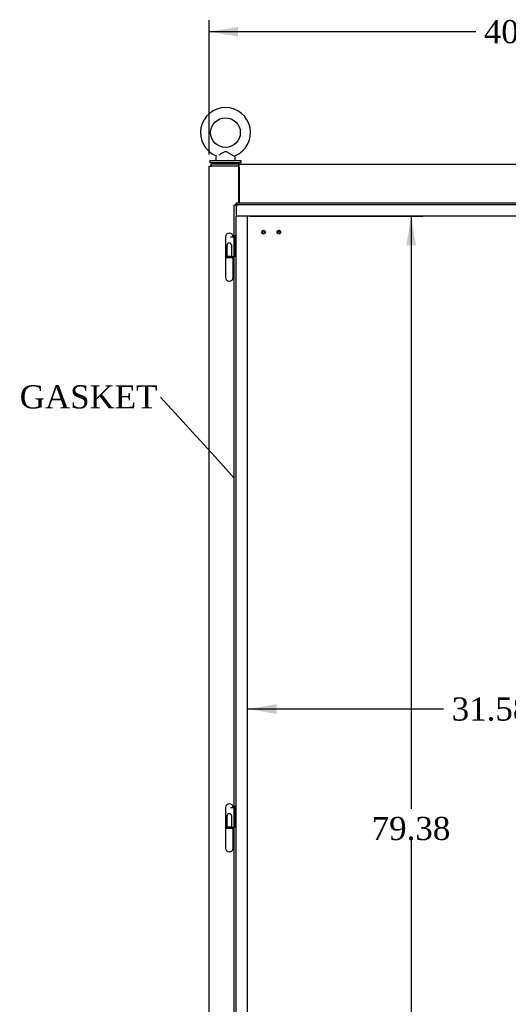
# Model space of a CAD drawing. Header units: inches. Extents: x 1 to 359, y -2 to 239.
# Tile 4 of 64: x 61 to 93, y 118 to 182. Entities that reach past the tile are written whole.
import ezdxf
from ezdxf import colors
from ezdxf.entities.mleader import LeaderData, LeaderLine
from ezdxf.enums import TextEntityAlignment as Align
from ezdxf.lldxf.tags import DXFTag
from ezdxf.math import Vec2, Vec3

# ---------------------------------------------------------------- set-up
doc = ezdxf.new("R2010")
doc.units = ezdxf.units.IN
doc.header["$MEASUREMENT"] = 0
for name, color, linetype in [('COM49713', 7, 'Continuous'), ('COM54272-3', 7, 'Continuous'), ('COM54275-7', 7, 'Continuous'), ('COM71137-9', 7, 'Continuous'), ('Default', 7, 'Continuous'), ('GSK11033', 7, 'Continuous'), ('HNG14563', 7, 'Continuous'), ('HNG14563B', 7, 'Continuous'), ('HNG14563MH', 7, 'Continuous'), ('SCS00681', 7, 'Continuous'), ('STD26020', 7, 'Continuous'), ('WAF25363', 7, 'Continuous'), ('WAM254785', 7, 'Continuous')]:
    doc.layers.add(name, color=color, linetype=linetype)
doc.styles.add('SEACAD_Times_New_Roman', font='times.ttf')
tags = doc.linetypes.add('HIDDEN2', pattern=[0.1875, 0.125, -0.0625]).pattern_tags.tags
tags[6:7] = [DXFTag(74, 4), DXFTag(75, 0), DXFTag(340, '0'), DXFTag(46, 0.0), DXFTag(50, 0.0), DXFTag(44, 0.0), DXFTag(45, 0.0)]
tags[4:5] = [DXFTag(74, 4), DXFTag(75, 0), DXFTag(340, '0'), DXFTag(46, 0.0), DXFTag(50, 0.0), DXFTag(44, 0.0), DXFTag(45, 0.0)]
doc.dimstyles.new('HAMMOND_(STH_-_300x200)', dxfattribs={"dimtxt": 1.5, "dimasz": 1.875, "dimexe": 0.75, "dimexo": 0.75, "dimgap": 0.375, "dimtad": 0, "dimtih": 1, "dimtoh": 1, "dimzin": 0, "dimdsep": 46, "dimtxsty": 'SEACAD_Times_New_Roman', "dimblk1": '_SE_FILLED', "dimblk2": '_SE_FILLED', "dimsah": 1, "dimcen": 0.75, "dimadec": 0, "dimazin": 0, "dimtfac": 0.8, "dimtofl": 0, "dimtmove": 0, "dimatfit": 3, "dimfxl": 0, "dimtolj": 1, "dimtzin": 0, "dimarcsym": 0})

# ---------------------------------------------------------------- blocks, each defined once
blk = doc.blocks.new('_SE_FILLED')
at = {"color": 0}
blk.add_line((0, 0), (-1, 0), dxfattribs=at)
blk.add_solid([(0, 0), (-1, -0.1665), (-1, 0.1665), (0, 0)], dxfattribs=at)
blk = doc.blocks.new('DMBLK1152')
at = {"layer": 'Default', "linetype": 'Continuous'}
for points in [[(75.256, 181.676), (73.381, 181.364), (75.256, 181.051)], [(112.256, 181.676), (112.256, 181.051), (114.131, 181.364)]]:
    blk.add_hatch(color=7, dxfattribs=at).paths.add_polyline_path(points)
at = {"layer": 'Default', "color": 7, "linetype": 'Continuous'}
for p, q in [((73.381, 173.391), (73.381, 182.114)), ((114.131, 173.391), (114.131, 182.114)), ((73.381, 181.364), (90.672, 181.364)), ((96.84, 181.364), (114.131, 181.364))]:
    blk.add_line(p, q, dxfattribs=at)
at = {"layer": 'Default', "color": 7, "linetype": 'Continuous', "style": 'SEACAD_Times_New_Roman'}
blk.add_text('40.75', height=1.5, dxfattribs=at).set_placement((91.197, 182.114), align=Align.TOP_LEFT)
blk = doc.blocks.new('DMBLK1156')
at = {"layer": 'Default', "linetype": 'Continuous'}
for points in [[(86.797, 167.516), (86.485, 169.391), (86.172, 167.516)], [(86.797, 91.891), (86.172, 91.891), (86.485, 90.016)]]:
    blk.add_hatch(color=7, dxfattribs=at).paths.add_polyline_path(points)
at = {"layer": 'Default', "color": 7, "linetype": 'Continuous'}
for p, q in [((76.053, 169.391), (87.235, 169.391)), ((86.485, 169.391), (86.485, 130.979)), ((86.485, 128.954), (86.485, 90.016)), ((75.881, 90.016), (87.235, 90.016))]:
    blk.add_line(p, q, dxfattribs=at)
at = {"layer": 'Default', "color": 7, "linetype": 'Continuous', "style": 'SEACAD_Times_New_Roman'}
blk.add_text('79.38', height=1.5, dxfattribs=at).set_placement((83.925, 130.454), align=Align.TOP_LEFT)
blk = doc.blocks.new('DMBLK1159')
at = {"layer": 'Default', "linetype": 'Continuous'}
for points in [[(77.756, 137.135), (77.756, 137.76), (75.881, 137.448)], [(105.589, 137.135), (107.464, 137.448), (105.589, 137.76)]]:
    blk.add_hatch(color=7, dxfattribs=at).paths.add_polyline_path(points)
at = {"layer": 'Default', "color": 7, "linetype": 'Continuous'}
for p, q in [((75.881, 137.448), (88.588, 137.448)), ((94.757, 137.448), (107.464, 137.448))]:
    blk.add_line(p, q, dxfattribs=at)
at = {"layer": 'Default', "color": 7, "linetype": 'Continuous', "style": 'SEACAD_Times_New_Roman'}
blk.add_text('31.58', height=1.5, dxfattribs=at).set_placement((89.113, 138.198), align=Align.TOP_LEFT)

msp = doc.modelspace()

# ---------------------------------------------------------------- linework, layer by layer
at = {"layer": 'COM49713', "color": 7, "linetype": 'Continuous'}
msp.add_line((75.303, 172.516), (75.323, 172.516), dxfattribs=at)
for radius, start in [(0.185, 86.90142), (0.06, 80.40593)]:
    msp.add_arc((75.323, 172.456), radius, start, 90, dxfattribs=at)
at = {"layer": 'COM54272-3', "color": 7, "linetype": 'Continuous'}
for p, q in [((73.506, 172.641), (73.506, 172.766)), ((75.303, 172.766), (73.506, 172.766)), ((75.303, 172.641), (75.303, 172.766)), ((75.333, 172.766), (75.303, 172.766)), ((75.333, 172.641), (75.303, 172.641)), ((75.333, 172.766), (111.179, 172.766)), ((75.333, 172.581), (75.333, 172.766)), ((75.333, 172.581), (75.333, 170.266))]:
    msp.add_line(p, q, dxfattribs=at)
at = {"layer": 'COM54275-7', "color": 7, "linetype": 'Continuous'}
for p, q in [((73.381, 89.468), (73.381, 172.641)), ((73.381, 172.641), (73.566, 172.641)), ((75.303, 172.641), (73.566, 172.641)), ((75.303, 170.266), (75.303, 172.641))]:
    msp.add_line(p, q, dxfattribs=at)
at = {"layer": 'COM71137-9', "color": 7, "linetype": 'Continuous'}
for p, q in [((75.006, 89.266), (75.006, 170.141)), ((75.006, 170.141), (75.082, 170.141)), ((75.131, 170.141), (75.082, 170.141)), ((75.131, 170.266), (111.381, 170.266)), ((75.131, 170.266), (75.131, 170.19)), ((75.131, 170.141), (75.131, 170.19)), ((75.185, 170.088), (75.131, 170.141)), ((75.191, 170.081), (75.191, 170.081)), ((75.191, 170.081), (75.191, 170.081)), ((75.191, 170.081), (75.191, 170.081)), ((75.191, 170.081), (75.191, 170.081))]:
    msp.add_line(p, q, dxfattribs=at)
at = {"layer": 'COM71137-9', "color": 7, "linetype": 'HIDDEN2'}
for p, q in [((75.131, 168.133), (75.006, 168.133)), ((75.131, 166.783), (75.006, 166.783)), ((75.131, 131.133), (75.006, 131.133)), ((75.131, 129.783), (75.006, 129.783))]:
    msp.add_line(p, q, dxfattribs=at)
at = {"layer": 'COM71137-9', "color": 7, "linetype": 'Continuous'}
for centre, start, end in [((75.846, 171.404), 238.83881, 243.66075), ((73.868, 169.427), 26.33925, 31.16119)]:
    msp.add_arc(centre, 1.476, start, end, dxfattribs=at)
at = {"layer": 'GSK11033', "color": 7, "linetype": 'HIDDEN2'}
for p, q in [((111.381, 170.141), (75.131, 170.141)), ((75.131, 170.141), (75.131, 169.391)), ((75.131, 90.016), (75.131, 169.391)), ((75.881, 169.391), (75.131, 169.391)), ((111.381, 169.391), (75.131, 169.391)), ((75.881, 90.016), (75.881, 169.391))]:
    msp.add_line(p, q, dxfattribs=at)
at = {"layer": 'HNG14563', "color": 7, "linetype": 'Continuous'}
for p, q in [((74.437, 168.055), (74.437, 166.783)), ((74.775, 168.053), (75.006, 168.053)), ((74.942, 168.053), (74.942, 168.055)), ((74.79, 166.783), (75.006, 166.783)), ((74.437, 131.055), (74.437, 129.783)), ((74.775, 131.053), (75.006, 131.053)), ((74.942, 131.053), (74.942, 131.055)), ((74.79, 129.783), (75.006, 129.783))]:
    msp.add_line(p, q, dxfattribs=at)
at = {"layer": 'HNG14563', "color": 7, "linetype": 'HIDDEN2'}
for p, q in [((75.006, 168.053), (75.034, 168.053)), ((75.034, 168.053), (75.034, 166.783)), ((75.034, 168.053), (75.053, 168.053)), ((75.053, 168.053), (75.053, 166.783)), ((74.533, 167.501), (74.533, 166.783)), ((74.846, 166.783), (74.846, 167.501)), ((75.006, 131.053), (75.034, 131.053)), ((75.034, 131.053), (75.034, 129.783)), ((75.034, 131.053), (75.053, 131.053)), ((75.053, 131.053), (75.053, 129.783)), ((74.533, 130.501), (74.533, 129.783)), ((74.846, 129.783), (74.846, 130.501))]:
    msp.add_line(p, q, dxfattribs=at)
at = {"layer": 'HNG14563', "color": 7, "linetype": 'Continuous'}
for centre in [(74.689, 168.055), (74.689, 131.055)]:
    msp.add_arc(centre, 0.252, 0, 180, dxfattribs=at)
at = {"layer": 'HNG14563', "color": 7, "linetype": 'HIDDEN2'}
for centre in [(74.689, 167.501), (74.689, 130.501)]:
    msp.add_arc(centre, 0.156, 0, 180, dxfattribs=at)
at = {"layer": 'HNG14563B', "color": 7, "linetype": 'Continuous'}
for p, q in [((74.79, 166.783), (74.436, 166.783)), ((74.436, 166.783), (74.436, 166.704)), ((74.942, 166.704), (74.436, 166.704)), ((74.942, 166.704), (74.942, 166.783)), ((74.79, 129.783), (74.436, 129.783)), ((74.436, 129.783), (74.436, 129.704)), ((74.942, 129.704), (74.436, 129.704)), ((74.942, 129.704), (74.942, 129.783))]:
    msp.add_line(p, q, dxfattribs=at)
at = {"layer": 'HNG14563B', "color": 7, "linetype": 'HIDDEN2'}
for p, q in [((74.525, 166.783), (74.525, 166.704)), ((74.853, 166.704), (74.853, 166.783)), ((74.525, 129.783), (74.525, 129.704)), ((74.853, 129.704), (74.853, 129.783))]:
    msp.add_line(p, q, dxfattribs=at)
at = {"layer": 'HNG14563MH', "color": 7, "linetype": 'Continuous'}
for p, q in [((74.437, 166.704), (74.437, 165.431)), ((74.942, 165.431), (74.942, 166.704)), ((74.437, 129.704), (74.437, 128.431)), ((74.942, 128.431), (74.942, 129.704))]:
    msp.add_line(p, q, dxfattribs=at)
for centre in [(74.689, 165.431), (74.689, 128.431)]:
    msp.add_arc(centre, 0.253, 180, 0, dxfattribs=at)
at = {"layer": 'SCS00681', "color": 7, "linetype": 'Continuous'}
for p, q in [((73.819, 173.2), (73.819, 173.081)), ((73.854, 173.264), (73.833, 173.239)), ((75.055, 173.239), (75.034, 173.264)), ((75.069, 173.081), (75.069, 173.2))]:
    msp.add_line(p, q, dxfattribs=at)
msp.add_circle((74.444, 174.816), 0.962, dxfattribs=at)
for centre, radius, start, end in [((74.444, 174.816), 1.624, 291.80733, 248.19854), ((73.879, 173.2), 0.06, 140.32138, 180), ((73.879, 173.081), 0.06, 180, 270), ((73.832, 173.279), 0.0269, 324.03627, 1.75902), ((75.009, 173.081), 0.06, 270, 0), ((75.057, 173.285), 0.025, 111.46081, 151.72869), ((75.009, 173.2), 0.06, 0, 39.67862)]:
    msp.add_arc(centre, radius, start, end, dxfattribs=at)
msp.add_open_spline([(73.853, 173.315), (73.844, 173.31), (73.839, 173.308), (73.84, 173.308)], degree=3, dxfattribs=at)
for points, knots in [([(73.853, 173.262), (73.853, 173.262), (73.853, 173.262), (73.852, 173.261), (73.852, 173.261), (73.852, 173.261)], [0.060851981, 0.060851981, 0.060851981, 0.060851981, 0.0625, 0.0625, 0.068630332, 0.068630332, 0.068630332, 0.068630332]), ([(75.037, 173.261), (75.036, 173.261), (75.016, 173.273), (74.963, 173.305), (74.94, 173.318), (74.89, 173.348), (74.863, 173.365), (74.779, 173.417), (74.72, 173.454), (74.628, 173.509), (74.598, 173.527), (74.534, 173.558), (74.501, 173.571), (74.43, 173.58), (74.394, 173.572), (74.328, 173.546), (74.297, 173.529), (74.204, 173.477), (74.144, 173.438), (74.063, 173.388), (74.04, 173.374), (74.018, 173.36)], [0.569027, 0.569027, 0.569027, 0.569027, 0.625, 0.625, 0.65625, 0.65625, 0.6875, 0.6875, 0.75, 0.75, 0.78125, 0.78125, 0.8125, 0.8125, 0.84375, 0.84375, 0.875, 0.875, 0.9375, 0.9375, 0.9633119, 0.9633119, 0.9633119, 0.9633119])]:
    msp.add_open_spline(points, degree=3, knots=knots, dxfattribs=at)
at = {"layer": 'STD26020', "color": 7, "linetype": 'HIDDEN2'}
for centre, radius in [((76.906, 168.366), 0.125), ((76.906, 168.366), 0.094), ((76.906, 168.366), 0.064), ((77.906, 168.366), 0.125), ((77.906, 168.366), 0.094), ((77.906, 168.366), 0.064)]:
    msp.add_circle(centre, radius, dxfattribs=at)
at = {"layer": 'WAF25363', "color": 7, "linetype": 'Continuous'}
for p, q in [((73.432, 173.021), (75.456, 173.021)), ((73.432, 173.021), (73.432, 172.891)), ((75.456, 172.891), (75.456, 173.021)), ((73.432, 172.891), (75.456, 172.891))]:
    msp.add_line(p, q, dxfattribs=at)
at = {"layer": 'WAM254785', "color": 7, "linetype": 'Continuous'}
for p, q in [((73.694, 172.891), (73.694, 172.766)), ((75.194, 172.766), (75.194, 172.891))]:
    msp.add_line(p, q, dxfattribs=at)

# ---------------------------------------------------------------- dimensions: what is measured, and where the dimension line sits
at = {"layer": 'Default', "color": 7, "linetype": 'Continuous'}
for base, p1, p2, angle, picture, middle in [((73.381, 181.364), (73.381, 172.641), (114.131, 172.641), 0, 'DMBLK1152', (93.756, 181.364)), ((86.485, 169.391), (75.303, 169.391), (75.131, 90.016), 269.87584, 'DMBLK1156', (86.485, 129.704))]:
    dim = msp.add_linear_dim(base=base, p1=p1, p2=p2, angle=angle, text='\\A1;<>', dimstyle='HAMMOND_(STH_-_300x200)', dxfattribs=at)
    dim.commit()
    dim.dimension.update_dxf_attribs({"geometry": picture, "text_midpoint": middle, "dimtype": 161})
dim = msp.add_linear_dim(base=(107.464, 137.448), p1=(75.881, 169.391), p2=(107.464, 130.782), text='\\A1;<>', dimstyle='HAMMOND_(STH_-_300x200)', dxfattribs=at)
dim.commit()
dim.dimension.update_dxf_attribs({"geometry": 'DMBLK1159', "text_midpoint": (91.672, 137.448), "dimtype": 160})

# ---------------------------------------------------------------- leaders
ml = msp.add_multileader_mtext('Standard', dxfattribs=at)
ml.set_content('{\\pxsm0.9;\\fTimes New Roman|b0||i0||c0|p34;\\W1.;GASKET\\P}', color=7)
ml.set_leader_properties()
ml.set_arrow_properties(name='_SE_FILLED')
ml.build(insert=Vec2(0, 0))
ml.multileader.update_dxf_attribs({"dogleg_length": 0, "arrow_head_size": 1.875})
ctx = ml.context
ctx.base_point, ctx.char_height, ctx.arrow_head_size, ctx.landing_gap_size = Vec3(61.008, 157.009), 1.5, 1.875, 0.525
notes = []
notes.append((ctx, [(0, (1, 1, 0), (70.231, 157.669), (-1, 0), 0, [(0, [(75.006, 152.422)], 0, [])])]))
ctx.mtext.insert = Vec3(61.098, 158.436)
for ctx, leaders in notes:
    for number, flags, end, landing, length, lines in leaders:
        leader = LeaderData()
        leader.index, (leader.has_last_leader_line, leader.has_dogleg_vector, leader.attachment_direction) = number, flags
        leader.last_leader_point, leader.dogleg_vector, leader.dogleg_length = Vec3(end), Vec3(landing), length
        for number, points, colour, breaks in lines:
            line = LeaderLine()
            line.index, line.vertices, line.color, line.breaks = number, Vec3.list(points), colors.encode_raw_color(colour), breaks
            leader.lines.append(line)
        ctx.leaders.append(leader)

doc.saveas('drawing.dxf')
